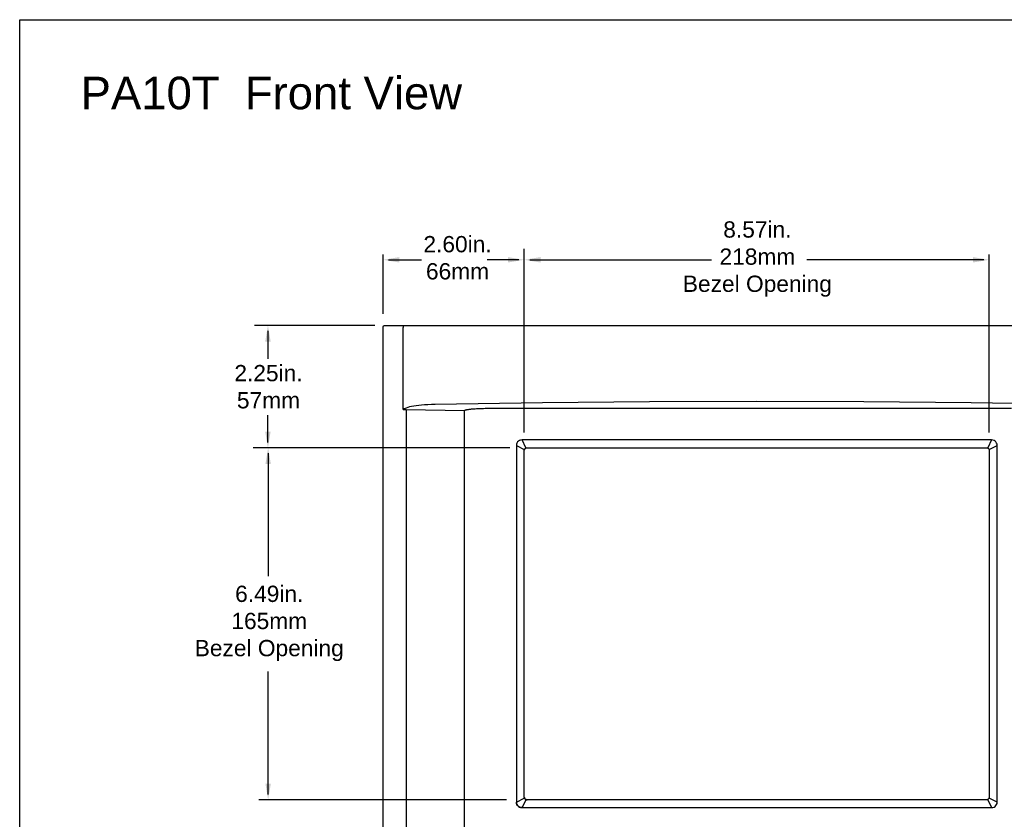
# Model space of a CAD drawing. Extents: x 84.2 to 139, y -35.7 to 34.4.
# Tile 15 of 17: x 84.2 to 102.3, y 17.8 to 32.5. Entities that reach past the tile are written whole.
import ezdxf

# ---------------------------------------------------------------- set-up
doc = ezdxf.new("R2010")
doc.units = 0
doc.header["$LTSCALE"] = 1.87
doc.header["$MEASUREMENT"] = 0
doc.layers.get('0').update_dxf_attribs({"linetype": 'CONTINUOUS'})
doc.layers.add('dim', color=7, linetype='CONTINUOUS')
doc.layers.add('UNIT', color=7, linetype='CONTINUOUS')

msp = doc.modelspace()

# ---------------------------------------------------------------- linework, layer by layer
at = {"linetype": 'Continuous'}
for p, q in [((84.15, 10.083), (84.15, 32.514)), ((84.15, 32.514), (111.35, 32.514))]:
    msp.add_line(p, q, dxfattribs=at)
at = {"layer": 'dim'}
for p, q in [((90.852, 27.089), (90.852, 28.188)), ((93.455, 24.904), (93.455, 28.29)), ((102.029, 24.902), (102.029, 28.188)), ((90.952, 28.088), (91.562, 28.088)), ((93.355, 28.088), (92.771, 28.088)), ((93.555, 28.088), (96.905, 28.088)), ((101.929, 28.088), (98.662, 28.088)), ((90.696, 26.878), (88.481, 26.878)), ((88.728, 26.778), (88.728, 26.263)), ((88.728, 24.722), (88.728, 25.225)), ((93.186, 24.622), (88.457, 24.622)), ((88.732, 24.522), (88.732, 22.256)), ((88.732, 18.234), (88.732, 20.498)), ((93.128, 18.134), (88.559, 18.134))]:
    msp.add_line(p, q, dxfattribs=at)
for points in [[(91.152, 28.138), (91.152, 28.038), (90.852, 28.088)], [(93.155, 28.138), (93.155, 28.038), (93.455, 28.088)], [(93.755, 28.138), (93.755, 28.038), (93.455, 28.088)], [(101.729, 28.138), (101.729, 28.038), (102.029, 28.088)], [(88.678, 26.578), (88.778, 26.578), (88.728, 26.878)], [(88.678, 24.922), (88.778, 24.922), (88.728, 24.622)], [(88.682, 24.322), (88.782, 24.322), (88.732, 24.622)], [(88.682, 18.434), (88.782, 18.434), (88.732, 18.134)]]:
    msp.add_solid(points, dxfattribs=at)
at = {"layer": 'UNIT'}
for p, q in [((90.882, 26.878), (104.602, 26.878)), ((90.852, 15.908), (90.852, 26.848)), ((91.221, 25.328), (91.221, 26.842)), ((91.277, 25.328), (91.277, 17.429)), ((91.277, 25.328), (92.351, 25.309)), ((92.353, 25.309), (92.351, 25.309)), ((92.353, 17.447), (92.353, 25.309)), ((93.045, 25.355), (102.438, 25.355)), ((93.484, 24.623), (93.413, 24.768)), ((102.071, 24.768), (93.413, 24.768)), ((102.071, 24.768), (102, 24.623)), ((93.309, 24.664), (93.309, 18.092)), ((93.309, 24.664), (93.454, 24.593)), ((93.455, 18.185), (93.455, 24.572)), ((93.505, 24.622), (101.978, 24.622)), ((102.029, 24.593), (102.174, 24.664)), ((102.029, 24.572), (102.029, 18.185)), ((102.174, 18.092), (102.174, 24.664)), ((93.309, 18.092), (93.454, 18.163)), ((102.174, 18.092), (102.029, 18.163)), ((93.484, 18.134), (93.413, 17.989)), ((93.413, 17.989), (102.071, 17.989)), ((101.978, 18.134), (93.505, 18.134)), ((102, 18.134), (102.071, 17.989))]:
    msp.add_line(p, q, dxfattribs=at)
for points in [[(90.852, 26.848), (90.852, 26.854), (90.854, 26.86), (90.857, 26.865), (90.86, 26.869), (90.865, 26.873), (90.87, 26.876), (90.876, 26.878), (90.882, 26.878)], [(91.223, 26.872), (91.223, 26.87), (91.222, 26.866), (91.221, 26.859), (91.221, 26.851), (91.221, 26.842)], [(91.814, 25.42), (91.743, 25.418), (91.678, 25.415), (91.616, 25.412), (91.56, 25.408), (91.508, 25.403), (91.461, 25.398), (91.417, 25.392), (91.377, 25.385), (91.34, 25.377), (91.306, 25.368), (91.276, 25.356)], [(103.669, 25.42), (101.695, 25.451), (99.719, 25.469), (97.742, 25.475), (95.764, 25.469), (93.788, 25.451), (91.814, 25.42)], [(91.276, 25.356), (91.258, 25.347), (91.24, 25.338), (91.221, 25.328)], [(91.221, 25.328), (91.25, 25.328), (91.277, 25.328)], [(92.353, 25.309), (92.354, 25.312), (92.357, 25.315), (92.361, 25.317), (92.365, 25.319), (92.371, 25.32), (92.376, 25.322), (92.382, 25.323), (92.388, 25.325), (92.394, 25.326), (92.401, 25.327), (92.409, 25.329), (92.417, 25.33), (92.426, 25.331), (92.436, 25.332), (92.446, 25.334), (92.458, 25.335), (92.47, 25.336), (92.484, 25.338), (92.499, 25.339), (92.515, 25.34), (92.532, 25.341), (92.551, 25.343), (92.571, 25.344), (92.593, 25.345), (92.617, 25.346), (92.643, 25.348), (92.671, 25.349), (92.701, 25.35), (92.733, 25.351), (92.768, 25.352), (92.806, 25.353), (92.848, 25.354), (92.892, 25.354), (92.94, 25.355), (92.991, 25.355), (93.045, 25.355)], [(93.413, 24.768), (93.388, 24.766), (93.365, 24.758), (93.346, 24.746), (93.33, 24.731), (93.319, 24.711), (93.311, 24.689), (93.309, 24.664)], [(102.174, 24.664), (102.172, 24.689), (102.165, 24.711), (102.153, 24.731), (102.137, 24.746), (102.118, 24.758), (102.096, 24.766), (102.071, 24.768)], [(93.454, 24.593), (93.456, 24.591), (93.457, 24.59), (93.458, 24.588)], [(93.455, 24.572), (93.455, 24.577), (93.456, 24.582), (93.458, 24.588)], [(93.458, 24.588), (93.462, 24.597), (93.467, 24.604), (93.472, 24.61), (93.478, 24.614), (93.484, 24.617), (93.489, 24.619)], [(93.484, 24.623), (93.486, 24.621), (93.487, 24.62), (93.489, 24.619)], [(93.489, 24.619), (93.497, 24.622), (93.505, 24.622)], [(101.978, 24.622), (101.983, 24.622), (101.989, 24.621), (101.995, 24.619)], [(101.994, 24.619), (102.004, 24.614), (102.013, 24.607), (102.021, 24.598), (102.026, 24.588)], [(102, 24.623), (101.998, 24.621), (101.996, 24.62), (101.995, 24.619)], [(102.029, 24.593), (102.027, 24.591), (102.026, 24.59), (102.026, 24.588)], [(102.026, 24.588), (102.028, 24.58), (102.029, 24.572)], [(93.454, 18.163), (93.456, 18.165), (93.457, 18.167), (93.458, 18.168)], [(93.458, 18.168), (93.455, 18.177), (93.455, 18.185)], [(93.455, 18.185), (93.455, 18.18), (93.456, 18.174), (93.458, 18.168)], [(93.489, 18.137), (93.48, 18.141), (93.473, 18.146), (93.467, 18.152), (93.463, 18.158), (93.46, 18.163), (93.458, 18.168)], [(93.458, 18.168), (93.462, 18.16), (93.467, 18.152), (93.472, 18.147), (93.478, 18.142), (93.484, 18.139), (93.489, 18.137)], [(102.026, 18.168), (102.022, 18.16), (102.017, 18.152), (102.011, 18.147), (102.005, 18.142), (102, 18.139), (101.995, 18.137)], [(102.029, 18.185), (102.028, 18.18), (102.027, 18.174), (102.026, 18.168)], [(102.029, 18.163), (102.027, 18.165), (102.026, 18.167), (102.026, 18.168)], [(93.309, 18.092), (93.311, 18.067), (93.319, 18.045), (93.33, 18.026), (93.346, 18.01), (93.365, 17.998), (93.388, 17.991), (93.413, 17.989)], [(93.413, 17.989), (93.388, 17.991), (93.365, 17.998), (93.346, 18.01), (93.33, 18.026), (93.319, 18.045), (93.311, 18.067), (93.309, 18.092)], [(93.484, 18.134), (93.486, 18.136), (93.487, 18.137), (93.489, 18.137)], [(93.505, 18.134), (93.5, 18.134), (93.495, 18.135), (93.489, 18.137)], [(93.489, 18.137), (93.497, 18.135), (93.505, 18.134)], [(93.489, 18.137), (93.497, 18.135), (93.505, 18.134)], [(101.994, 18.137), (101.986, 18.135), (101.978, 18.134)], [(101.995, 18.137), (101.986, 18.135), (101.978, 18.134)], [(102, 18.134), (101.998, 18.136), (101.996, 18.137), (101.995, 18.137)], [(102.071, 17.989), (102.096, 17.991), (102.118, 17.998), (102.137, 18.01), (102.153, 18.026), (102.165, 18.045), (102.172, 18.067), (102.174, 18.092)]]:
    msp.add_lwpolyline(points, dxfattribs=at)

# ---------------------------------------------------------------- texts
at = {"layer": 'dim'}
for s, insert, char_height, width, attachment_point in [('{\\fArial|b0|i0|c0|p34;PA10T  Front View}', (85.274, 31.463), 0.6, 14.5408, 1), ('{\\fArial|b0|i0|c0|p34;8.57in. \\P218mm\\PBezel Opening}', (97.753, 27.406), 0.3, 7.2704, 8), ('{\\fArial|b0|i0|c0|p34;2.60in. \\P66mm}', (92.224, 27.722), 0.3, 7.2704, 8), ('{\\fArial|b0|i0|c0|p34;2.25in. \\P57mm}', (88.738, 25.345), 0.3, 7.2704, 8), ('{\\fArial|b0|i0|c0|p34;6.49in.\\P165mm\\PBezel Opening}', (88.752, 20.69), 0.3, 7.2704, 8)]:
    msp.add_mtext(s, dxfattribs=dict(at, insert=insert, char_height=char_height, width=width, attachment_point=attachment_point))

doc.saveas('drawing.dxf')
